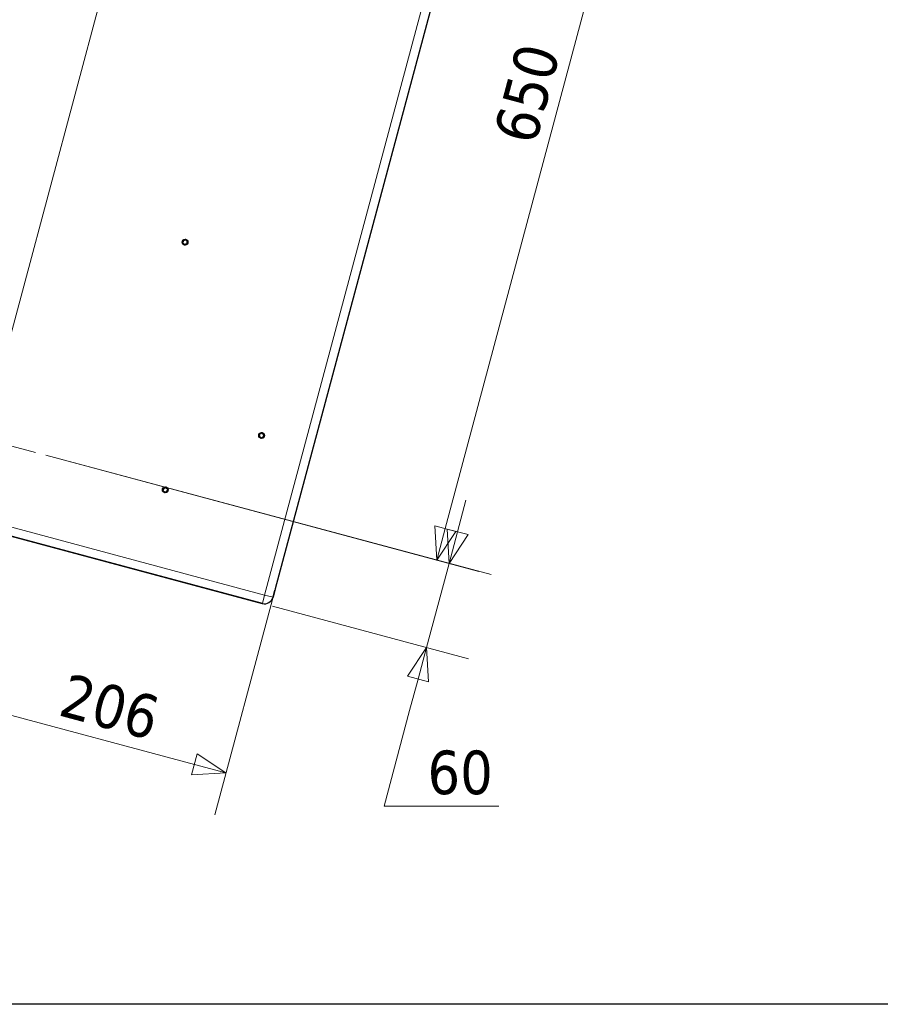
# Model space of a CAD drawing. Header units: millimetres. Extents: x 90 to 4365, y 90 to 3088.
# Tile 26 of 41: x 2901 to 3494, y 90 to 769. Entities that reach past the tile are written whole.
import ezdxf

# ---------------------------------------------------------------- set-up
doc = ezdxf.new("R2010")
doc.units = ezdxf.units.MM
doc.header["$LTSCALE"] = 15
doc.linetypes.add('CHAIN', pattern=[0.3543, 0.2362, -0.0295, 0.0591, -0.0295])
doc.layers.add('Border (ISO)', color=7, linetype='Continuous', lineweight=25)
doc.layers.add('Visibile (ISO)', color=7, linetype='Continuous', lineweight=25)
for name, color, linetype, lineweight, true_color in [('Centro (ISO)', 7, 'Continuous', 15, 0x0080bf), ('Quota (ISO)', 7, 'Continuous', 15, 0x008000), ('Visibile sottile (ISO)', 9, 'Continuous', 18, 0x808080)]:
    doc.layers.add(name, color=color, linetype=linetype, lineweight=lineweight, true_color=true_color)
doc.styles.add('Testo nota (ISO)', font='tahoma.ttf')
doc.dimstyles.new('Default (ISO)', dxfattribs={"dimscale": 15, "dimtxt": 2, "dimasz": 1.5, "dimexe": 2, "dimexo": 0.5, "dimgap": 0.5, "dimtad": 1, "dimtoh": 1, "dimrnd": 1e-08, "dimtxsty": 'Testo nota (ISO)', "dimblk": 'Filled-1', "dimcen": 0.09, "dimdle": 10, "dimclrd": 256, "dimclre": 256, "dimclrt": 256, "dimazin": 2, "dimtfac": 0.75, "dimtmove": 0, "dimatfit": 3, "dimfxl": 0, "dimtolj": 1, "dimtzin": 0, "dimlwd": -1, "dimlwe": -1, "dimarcsym": 0})

# ---------------------------------------------------------------- blocks, each defined once
blk = doc.blocks.new('Bordi Bordo di default')
at = {"layer": 'Border (ISO)', "flags": 128}
blk.add_lwpolyline([(6, 6), (6, 204), (291, 204), (291, 6), (6, 6)], dxfattribs=at)
blk = doc.blocks.new('Filled-1')
at = {"color": 0}
for p, q in [((0, 0), (-1, 0.333)), ((-1, 0.333), (-1, -0.333)), ((-1, 0), (0, 0)), ((-1, -0.333), (0, 0))]:
    blk.add_line(p, q, dxfattribs=at)
at = {"color": 0, "flags": 128}
blk.add_lwpolyline([(-1, -0.333), (0, 0), (-1, 0.333), (-1, -0.333)], dxfattribs=at)
at = {"color": 0}
blk.add_solid([(-1, -0.333), (0, 0), (-1, 0.333), (-1, -0.333)], dxfattribs=at)
blk = doc.blocks.new('*D6')
at = {"layer": 'Defpoints', "color": 0, "transparency": 16777216}
for p in [(3033.68, 1071.6), (3076.71, 376.27), (2828.77, 306.84)]:
    blk.add_point(p, dxfattribs=at)
at = {"layer": 'Quota (ISO)', "transparency": 16777216}
for p, q in [((3031.74, 1064.36), (2821, 277.86)), ((3074.77, 369.03), (3034.98, 220.53)), ((3021.01, 255.33), (2850.5, 301.02))]:
    blk.add_line(p, q, dxfattribs=at)
at = {"layer": 'Quota (ISO)', "transparency": 16777216, "xscale": 22.5, "yscale": 22.5, "zscale": 22.5}
for p, rotation in [((2828.77, 306.84), 164.999999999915), ((3042.74, 249.5), 344.999999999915)]:
    blk.add_blockref('Filled-1', p, dxfattribs=dict(at, rotation=rotation))
at = {"layer": 'Quota (ISO)', "transparency": 16777216, "insert": (2919.12, 306.57), "char_height": 30, "attachment_point": 4, "rotation": 345, "style": 'Testo nota (ISO)'}
blk.add_mtext('\\A1; 206', dxfattribs=at)
blk = doc.blocks.new('*D8')
at = {"layer": 'Defpoints', "color": 0, "transparency": 16777216}
for p in [(2911.38, 470.27), (3196.52, 393.86), (3067.6, 366.29)]:
    blk.add_point(p, dxfattribs=at)
at = {"layer": 'Quota (ISO)', "transparency": 16777216}
for p, q in [((2918.62, 468.32), (3225.5, 386.1)), ((3202.35, 415.6), (3208.17, 437.33)), ((3180.99, 335.91), (3196.52, 393.86)), ((3074.85, 364.35), (3209.97, 328.14)), ((3175.17, 314.17), (3169.35, 292.44)), ((3151.66, 226.44), (3169.35, 292.44)), ((3230.83, 226.44), (3151.66, 226.44))]:
    blk.add_line(p, q, dxfattribs=at)
at = {"layer": 'Quota (ISO)', "transparency": 16777216, "xscale": 22.5, "yscale": 22.5, "zscale": 22.5}
for p, rotation in [((3196.52, 393.86), 254.9999999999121), ((3180.99, 335.91), 74.99999999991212)]:
    blk.add_blockref('Filled-1', p, dxfattribs=dict(at, rotation=rotation))
at = {"layer": 'Quota (ISO)', "transparency": 16777216, "insert": (3181.66, 249.56), "char_height": 30, "attachment_point": 4, "style": 'Testo nota (ISO)'}
blk.add_mtext('\\A1;60', dxfattribs=at)
blk = doc.blocks.new('*D34')
at = {"layer": 'Defpoints', "color": 0, "transparency": 16777216}
for p in [(3083.66, 1097.03), (2911.38, 470.27), (3188.02, 396.14)]:
    blk.add_point(p, dxfattribs=at)
at = {"layer": 'Quota (ISO)', "transparency": 16777216}
for p, q in [((3090.9, 1095.09), (3385.23, 1016.23)), ((3350.43, 1002.26), (3193.85, 417.87)), ((2918.62, 468.32), (3217, 388.37))]:
    blk.add_line(p, q, dxfattribs=at)
at = {"layer": 'Quota (ISO)', "transparency": 16777216, "xscale": 22.5, "yscale": 22.5, "zscale": 22.5}
for p, rotation in [((3356.26, 1023.99), 74.9999999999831), ((3188.02, 396.14), 254.9999999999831)]:
    blk.add_blockref('Filled-1', p, dxfattribs=dict(at, rotation=rotation))
at = {"layer": 'Quota (ISO)', "transparency": 16777216, "insert": (3241.51, 685.05), "char_height": 30, "attachment_point": 4, "rotation": 75, "style": 'Testo nota (ISO)'}
blk.add_mtext('\\A1;650', dxfattribs=at)

msp = doc.modelspace()

# ---------------------------------------------------------------- linework, layer by layer
at = {"layer": 'Centro (ISO)', "linetype": 'CHAIN', "ltscale": 5.866186}
msp.add_line((2834.888, 490.761), (2911.378, 470.266), dxfattribs=at)
at = {"layer": 'Visibile (ISO)'}
for p, q in [((3269.788, 1096.853), (3076.709, 376.272)), ((3067.807, 366.234), (2826.891, 430.788)), ((2827.067, 430.74), (3067.603, 366.289)), ((3076.709, 376.272), (3075.156, 370.477)), ((3075.156, 370.477), (3076.45, 375.306))]:
    msp.add_line(p, q, dxfattribs=at)
for centre in [(3014.535, 615.206), (3067.289, 481.977), (3000.903, 444.466)]:
    msp.add_circle(centre, 2, dxfattribs=at)
for centre, radius, start, end in [((3012.946, 614.687), 0.279, 126.259481, 269.88011), ((3012.204, 615.698), 0.975, 306.259589, 29.880002), ((3012.943, 613.434), 0.975, 6.259481, 89.88011), ((3013.291, 616.323), 0.279, 66.259589, 209.880002), ((3013.796, 617.47), 0.975, 246.259481, 329.88011), ((3014.189, 613.57), 0.279, 186.259481, 329.88011), ((3015.274, 612.941), 0.975, 66.259481, 149.88011), ((3014.88, 616.841), 0.279, 6.259481, 149.88011), ((3016.126, 616.978), 0.975, 186.259481, 269.88011), ((3015.778, 614.089), 0.279, 246.259481, 29.88011), ((3016.865, 614.713), 0.975, 126.259481, 209.88011), ((3016.124, 615.724), 0.279, 306.259481, 89.88011), ((3064.959, 482.469), 0.975, 306.259589, 29.880002), ((3066.046, 483.094), 0.279, 66.259589, 209.880002), ((3066.55, 484.241), 0.975, 246.259481, 329.88011), ((3067.635, 483.612), 0.279, 6.259481, 149.88011), ((3068.881, 483.749), 0.975, 186.259481, 269.88011), ((3069.62, 481.485), 0.975, 126.259481, 209.88011), ((3068.878, 482.495), 0.279, 306.259481, 89.88011), ((3065.7, 481.458), 0.279, 126.259481, 269.88011), ((3065.698, 480.205), 0.975, 6.259481, 89.88011), ((3066.944, 480.342), 0.279, 186.259481, 329.88011), ((3068.028, 479.713), 0.975, 66.259481, 149.88011), ((3068.533, 480.86), 0.279, 246.259481, 29.88011), ((2999.314, 443.948), 0.279, 126.259481, 269.88011), ((2998.572, 444.958), 0.975, 306.259589, 29.880002), ((2999.311, 442.694), 0.975, 6.259481, 89.88011), ((2999.659, 445.583), 0.279, 66.259589, 209.880002), ((3000.164, 446.73), 0.975, 246.259481, 329.88011), ((3000.557, 442.831), 0.279, 186.259481, 329.88011), ((3001.641, 442.202), 0.975, 66.259481, 149.88011), ((3001.248, 446.101), 0.279, 6.259481, 149.88011), ((3002.494, 446.238), 0.975, 186.259481, 269.88011), ((3002.146, 443.349), 0.279, 246.259481, 29.88011), ((3003.233, 443.974), 0.975, 126.259481, 209.88011), ((3002.492, 444.985), 0.279, 306.259481, 89.88011), ((3069.36, 372.03), 6, 255, 345)]:
    msp.add_arc(centre, radius, start, end, dxfattribs=at)
for points, knots in [([(3012.797, 614.89), (3012.77, 614.87), (3012.747, 614.845), (3012.712, 614.788), (3012.699, 614.753), (3012.691, 614.681), (3012.694, 614.643), (3012.717, 614.575), (3012.736, 614.542), (3012.786, 614.488), (3012.817, 614.468), (3012.878, 614.442), (3012.912, 614.436), (3012.945, 614.436)], [0.085145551, 0.085145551, 0.085145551, 0.085145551, 0.095628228, 0.095628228, 0.106325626, 0.106325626, 0.117023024, 0.117023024, 0.127720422, 0.127720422, 0.13841782, 0.13841782, 0.148900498, 0.148900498, 0.148900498, 0.148900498]), ([(3013.073, 616.197), (3013.107, 616.14), (3013.134, 616.08), (3013.182, 615.944), (3013.201, 615.855), (3013.214, 615.671), (3013.207, 615.576), (3013.17, 615.404), (3013.139, 615.314), (3013.053, 615.152), (3012.999, 615.078), (3012.9, 614.972), (3012.851, 614.928), (3012.797, 614.89)], [0.45465696, 0.45465696, 0.45465696, 0.45465696, 0.47514564, 0.47514564, 0.50159168, 0.50159168, 0.52803773, 0.52803773, 0.55448378, 0.55448378, 0.58092983, 0.58092983, 0.6014185, 0.6014185, 0.6014185, 0.6014185]), ([(3012.945, 614.436), (3013.011, 614.436), (3013.077, 614.43), (3013.219, 614.403), (3013.306, 614.375), (3013.471, 614.294), (3013.55, 614.241), (3013.681, 614.123), (3013.743, 614.051), (3013.841, 613.895), (3013.877, 613.812), (3013.92, 613.673), (3013.933, 613.608), (3013.939, 613.543)], [0.45465579, 0.45465579, 0.45465579, 0.45465579, 0.4751446, 0.4751446, 0.5015906, 0.5015906, 0.52803661, 0.52803661, 0.55448261, 0.55448261, 0.58092861, 0.58092861, 0.60141742, 0.60141742, 0.60141742, 0.60141742]), ([(3013.393, 616.553), (3013.362, 616.566), (3013.328, 616.574), (3013.262, 616.575), (3013.226, 616.569), (3013.158, 616.54), (3013.127, 616.518), (3013.079, 616.465), (3013.061, 616.432), (3013.039, 616.362), (3013.037, 616.325), (3013.045, 616.259), (3013.057, 616.226), (3013.073, 616.197)], [0.085145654, 0.085145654, 0.085145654, 0.085145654, 0.095628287, 0.095628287, 0.106325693, 0.106325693, 0.117023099, 0.117023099, 0.127720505, 0.127720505, 0.138417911, 0.138417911, 0.148900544, 0.148900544, 0.148900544, 0.148900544]), ([(3014.663, 616.967), (3014.63, 616.91), (3014.592, 616.856), (3014.497, 616.746), (3014.43, 616.685), (3014.277, 616.582), (3014.192, 616.541), (3014.024, 616.486), (3013.931, 616.469), (3013.747, 616.462), (3013.656, 616.472), (3013.515, 616.505), (3013.453, 616.526), (3013.393, 616.553)], [0.45465579, 0.45465579, 0.45465579, 0.45465579, 0.4751446, 0.4751446, 0.5015906, 0.5015906, 0.52803661, 0.52803661, 0.55448261, 0.55448261, 0.58092861, 0.58092861, 0.60141741, 0.60141741, 0.60141741, 0.60141741]), ([(3013.939, 613.543), (3013.943, 613.51), (3013.953, 613.477), (3013.985, 613.419), (3014.009, 613.39), (3014.067, 613.346), (3014.102, 613.33), (3014.172, 613.316), (3014.21, 613.316), (3014.282, 613.332), (3014.315, 613.349), (3014.367, 613.389), (3014.39, 613.415), (3014.407, 613.444)], [0.085145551, 0.085145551, 0.085145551, 0.085145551, 0.095628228, 0.095628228, 0.106325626, 0.106325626, 0.117023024, 0.117023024, 0.127720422, 0.127720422, 0.13841782, 0.13841782, 0.148900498, 0.148900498, 0.148900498, 0.148900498]), ([(3014.407, 613.444), (3014.439, 613.501), (3014.478, 613.555), (3014.572, 613.665), (3014.64, 613.726), (3014.792, 613.829), (3014.878, 613.87), (3015.045, 613.925), (3015.139, 613.942), (3015.323, 613.949), (3015.413, 613.939), (3015.554, 613.907), (3015.617, 613.886), (3015.677, 613.859)], [0.45465579, 0.45465579, 0.45465579, 0.45465579, 0.4751446, 0.4751446, 0.5015906, 0.5015906, 0.52803661, 0.52803661, 0.55448261, 0.55448261, 0.58092861, 0.58092861, 0.60141742, 0.60141742, 0.60141742, 0.60141742]), ([(3015.13, 616.868), (3015.127, 616.902), (3015.116, 616.934), (3015.085, 616.993), (3015.061, 617.021), (3015.002, 617.065), (3014.967, 617.081), (3014.898, 617.096), (3014.86, 617.095), (3014.788, 617.079), (3014.755, 617.062), (3014.702, 617.022), (3014.679, 616.996), (3014.663, 616.967)], [0.085145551, 0.085145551, 0.085145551, 0.085145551, 0.095628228, 0.095628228, 0.106325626, 0.106325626, 0.117023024, 0.117023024, 0.127720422, 0.127720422, 0.13841782, 0.13841782, 0.148900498, 0.148900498, 0.148900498, 0.148900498]), ([(3016.124, 615.975), (3016.058, 615.975), (3015.993, 615.981), (3015.85, 616.008), (3015.764, 616.036), (3015.598, 616.117), (3015.52, 616.17), (3015.389, 616.288), (3015.327, 616.36), (3015.229, 616.516), (3015.192, 616.6), (3015.15, 616.738), (3015.137, 616.803), (3015.13, 616.868)], [0.45465579, 0.45465579, 0.45465579, 0.45465579, 0.4751446, 0.4751446, 0.5015906, 0.5015906, 0.52803661, 0.52803661, 0.55448261, 0.55448261, 0.58092861, 0.58092861, 0.60141742, 0.60141742, 0.60141742, 0.60141742]), ([(3015.677, 613.859), (3015.708, 613.845), (3015.741, 613.837), (3015.808, 613.836), (3015.844, 613.842), (3015.912, 613.871), (3015.943, 613.893), (3015.99, 613.946), (3016.009, 613.979), (3016.03, 614.05), (3016.033, 614.087), (3016.024, 614.152), (3016.013, 614.185), (3015.996, 614.214)], [0.085145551, 0.085145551, 0.085145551, 0.085145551, 0.095628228, 0.095628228, 0.106325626, 0.106325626, 0.117023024, 0.117023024, 0.127720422, 0.127720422, 0.13841782, 0.13841782, 0.148900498, 0.148900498, 0.148900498, 0.148900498]), ([(3015.996, 614.214), (3015.963, 614.271), (3015.936, 614.331), (3015.888, 614.468), (3015.868, 614.557), (3015.856, 614.74), (3015.863, 614.835), (3015.899, 615.007), (3015.931, 615.097), (3016.017, 615.26), (3016.071, 615.333), (3016.17, 615.439), (3016.219, 615.483), (3016.272, 615.521)], [0.45465579, 0.45465579, 0.45465579, 0.45465579, 0.4751446, 0.4751446, 0.5015906, 0.5015906, 0.52803661, 0.52803661, 0.55448261, 0.55448261, 0.58092861, 0.58092861, 0.60141742, 0.60141742, 0.60141742, 0.60141742]), ([(3016.272, 615.521), (3016.3, 615.541), (3016.323, 615.566), (3016.357, 615.623), (3016.37, 615.658), (3016.379, 615.731), (3016.375, 615.769), (3016.353, 615.836), (3016.334, 615.869), (3016.284, 615.923), (3016.253, 615.943), (3016.192, 615.969), (3016.158, 615.976), (3016.124, 615.975)], [0.085145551, 0.085145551, 0.085145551, 0.085145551, 0.095628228, 0.095628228, 0.106325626, 0.106325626, 0.117023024, 0.117023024, 0.127720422, 0.127720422, 0.13841782, 0.13841782, 0.148900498, 0.148900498, 0.148900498, 0.148900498]), ([(3065.828, 482.969), (3065.861, 482.912), (3065.889, 482.852), (3065.936, 482.715), (3065.956, 482.626), (3065.968, 482.442), (3065.961, 482.348), (3065.925, 482.175), (3065.893, 482.086), (3065.807, 481.923), (3065.753, 481.849), (3065.654, 481.743), (3065.605, 481.7), (3065.552, 481.661)], [0.45465696, 0.45465696, 0.45465696, 0.45465696, 0.47514564, 0.47514564, 0.50159168, 0.50159168, 0.52803773, 0.52803773, 0.55448378, 0.55448378, 0.58092983, 0.58092983, 0.6014185, 0.6014185, 0.6014185, 0.6014185]), ([(3066.147, 483.324), (3066.116, 483.338), (3066.083, 483.345), (3066.017, 483.347), (3065.98, 483.34), (3065.912, 483.312), (3065.882, 483.289), (3065.834, 483.236), (3065.815, 483.203), (3065.794, 483.133), (3065.791, 483.096), (3065.8, 483.03), (3065.811, 482.997), (3065.828, 482.969)], [0.085145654, 0.085145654, 0.085145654, 0.085145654, 0.095628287, 0.095628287, 0.106325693, 0.106325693, 0.117023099, 0.117023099, 0.127720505, 0.127720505, 0.138417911, 0.138417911, 0.148900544, 0.148900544, 0.148900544, 0.148900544]), ([(3067.417, 483.738), (3067.385, 483.681), (3067.347, 483.627), (3067.252, 483.518), (3067.184, 483.456), (3067.032, 483.354), (3066.946, 483.312), (3066.779, 483.258), (3066.685, 483.24), (3066.501, 483.233), (3066.411, 483.243), (3066.27, 483.276), (3066.207, 483.297), (3066.147, 483.324)], [0.45465579, 0.45465579, 0.45465579, 0.45465579, 0.4751446, 0.4751446, 0.5015906, 0.5015906, 0.52803661, 0.52803661, 0.55448261, 0.55448261, 0.58092861, 0.58092861, 0.60141741, 0.60141741, 0.60141741, 0.60141741]), ([(3067.885, 483.64), (3067.881, 483.673), (3067.871, 483.706), (3067.839, 483.764), (3067.815, 483.792), (3067.757, 483.837), (3067.722, 483.852), (3067.652, 483.867), (3067.614, 483.867), (3067.542, 483.85), (3067.509, 483.834), (3067.457, 483.793), (3067.434, 483.767), (3067.417, 483.738)], [0.085145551, 0.085145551, 0.085145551, 0.085145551, 0.095628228, 0.095628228, 0.106325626, 0.106325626, 0.117023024, 0.117023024, 0.127720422, 0.127720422, 0.13841782, 0.13841782, 0.148900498, 0.148900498, 0.148900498, 0.148900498]), ([(3068.879, 482.747), (3068.813, 482.746), (3068.747, 482.753), (3068.605, 482.78), (3068.518, 482.807), (3068.353, 482.888), (3068.274, 482.942), (3068.143, 483.059), (3068.082, 483.132), (3067.983, 483.287), (3067.947, 483.371), (3067.904, 483.509), (3067.891, 483.574), (3067.885, 483.64)], [0.45465579, 0.45465579, 0.45465579, 0.45465579, 0.4751446, 0.4751446, 0.5015906, 0.5015906, 0.52803661, 0.52803661, 0.55448261, 0.55448261, 0.58092861, 0.58092861, 0.60141742, 0.60141742, 0.60141742, 0.60141742]), ([(3068.751, 480.985), (3068.717, 481.042), (3068.69, 481.102), (3068.642, 481.239), (3068.623, 481.328), (3068.61, 481.512), (3068.617, 481.606), (3068.654, 481.779), (3068.685, 481.868), (3068.771, 482.031), (3068.825, 482.104), (3068.924, 482.21), (3068.973, 482.254), (3069.027, 482.293)], [0.45465579, 0.45465579, 0.45465579, 0.45465579, 0.4751446, 0.4751446, 0.5015906, 0.5015906, 0.52803661, 0.52803661, 0.55448261, 0.55448261, 0.58092861, 0.58092861, 0.60141742, 0.60141742, 0.60141742, 0.60141742]), ([(3069.027, 482.293), (3069.054, 482.312), (3069.077, 482.338), (3069.112, 482.394), (3069.125, 482.429), (3069.134, 482.502), (3069.13, 482.54), (3069.107, 482.608), (3069.088, 482.641), (3069.038, 482.694), (3069.007, 482.715), (3068.946, 482.74), (3068.912, 482.747), (3068.879, 482.747)], [0.085145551, 0.085145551, 0.085145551, 0.085145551, 0.095628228, 0.095628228, 0.106325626, 0.106325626, 0.117023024, 0.117023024, 0.127720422, 0.127720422, 0.13841782, 0.13841782, 0.148900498, 0.148900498, 0.148900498, 0.148900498]), ([(3065.552, 481.661), (3065.524, 481.642), (3065.501, 481.616), (3065.467, 481.56), (3065.454, 481.525), (3065.445, 481.452), (3065.449, 481.414), (3065.471, 481.346), (3065.49, 481.313), (3065.54, 481.26), (3065.571, 481.239), (3065.632, 481.214), (3065.666, 481.207), (3065.7, 481.207)], [0.085145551, 0.085145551, 0.085145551, 0.085145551, 0.095628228, 0.095628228, 0.106325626, 0.106325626, 0.117023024, 0.117023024, 0.127720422, 0.127720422, 0.13841782, 0.13841782, 0.148900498, 0.148900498, 0.148900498, 0.148900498]), ([(3065.7, 481.207), (3065.766, 481.208), (3065.831, 481.201), (3065.974, 481.174), (3066.06, 481.146), (3066.226, 481.066), (3066.304, 481.012), (3066.435, 480.894), (3066.497, 480.822), (3066.595, 480.666), (3066.632, 480.583), (3066.674, 480.444), (3066.687, 480.38), (3066.694, 480.314)], [0.45465579, 0.45465579, 0.45465579, 0.45465579, 0.4751446, 0.4751446, 0.5015906, 0.5015906, 0.52803661, 0.52803661, 0.55448261, 0.55448261, 0.58092861, 0.58092861, 0.60141742, 0.60141742, 0.60141742, 0.60141742]), ([(3066.694, 480.314), (3066.697, 480.281), (3066.708, 480.248), (3066.739, 480.19), (3066.763, 480.161), (3066.822, 480.117), (3066.857, 480.102), (3066.926, 480.087), (3066.965, 480.087), (3067.036, 480.104), (3067.069, 480.12), (3067.122, 480.161), (3067.145, 480.186), (3067.161, 480.215)], [0.085145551, 0.085145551, 0.085145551, 0.085145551, 0.095628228, 0.095628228, 0.106325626, 0.106325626, 0.117023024, 0.117023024, 0.127720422, 0.127720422, 0.13841782, 0.13841782, 0.148900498, 0.148900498, 0.148900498, 0.148900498]), ([(3067.161, 480.215), (3067.194, 480.273), (3067.232, 480.326), (3067.327, 480.436), (3067.394, 480.498), (3067.547, 480.6), (3067.632, 480.641), (3067.8, 480.696), (3067.893, 480.713), (3068.077, 480.72), (3068.168, 480.71), (3068.309, 480.678), (3068.371, 480.657), (3068.432, 480.63)], [0.45465579, 0.45465579, 0.45465579, 0.45465579, 0.4751446, 0.4751446, 0.5015906, 0.5015906, 0.52803661, 0.52803661, 0.55448261, 0.55448261, 0.58092861, 0.58092861, 0.60141742, 0.60141742, 0.60141742, 0.60141742]), ([(3068.432, 480.63), (3068.462, 480.616), (3068.496, 480.609), (3068.562, 480.607), (3068.598, 480.613), (3068.666, 480.642), (3068.697, 480.665), (3068.745, 480.718), (3068.764, 480.751), (3068.785, 480.821), (3068.787, 480.858), (3068.779, 480.924), (3068.767, 480.956), (3068.751, 480.985)], [0.085145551, 0.085145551, 0.085145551, 0.085145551, 0.095628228, 0.095628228, 0.106325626, 0.106325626, 0.117023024, 0.117023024, 0.127720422, 0.127720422, 0.13841782, 0.13841782, 0.148900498, 0.148900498, 0.148900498, 0.148900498]), ([(2999.165, 444.15), (2999.138, 444.131), (2999.115, 444.105), (2999.08, 444.049), (2999.067, 444.014), (2999.058, 443.941), (2999.062, 443.903), (2999.084, 443.835), (2999.104, 443.802), (2999.154, 443.749), (2999.185, 443.728), (2999.246, 443.703), (2999.28, 443.696), (2999.313, 443.696)], [0.085145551, 0.085145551, 0.085145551, 0.085145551, 0.095628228, 0.095628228, 0.106325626, 0.106325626, 0.117023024, 0.117023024, 0.127720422, 0.127720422, 0.13841782, 0.13841782, 0.148900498, 0.148900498, 0.148900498, 0.148900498]), ([(2999.441, 445.458), (2999.475, 445.401), (2999.502, 445.341), (2999.55, 445.204), (2999.569, 445.115), (2999.582, 444.931), (2999.575, 444.837), (2999.538, 444.664), (2999.506, 444.575), (2999.421, 444.412), (2999.367, 444.339), (2999.268, 444.233), (2999.219, 444.189), (2999.165, 444.15)], [0.45465696, 0.45465696, 0.45465696, 0.45465696, 0.47514564, 0.47514564, 0.50159168, 0.50159168, 0.52803773, 0.52803773, 0.55448378, 0.55448378, 0.58092983, 0.58092983, 0.6014185, 0.6014185, 0.6014185, 0.6014185]), ([(2999.313, 443.696), (2999.379, 443.697), (2999.445, 443.69), (2999.587, 443.663), (2999.674, 443.636), (2999.839, 443.555), (2999.918, 443.501), (3000.049, 443.384), (3000.11, 443.311), (3000.208, 443.156), (3000.245, 443.072), (3000.287, 442.933), (3000.301, 442.869), (3000.307, 442.803)], [0.45465579, 0.45465579, 0.45465579, 0.45465579, 0.4751446, 0.4751446, 0.5015906, 0.5015906, 0.52803661, 0.52803661, 0.55448261, 0.55448261, 0.58092861, 0.58092861, 0.60141742, 0.60141742, 0.60141742, 0.60141742]), ([(2999.76, 445.813), (2999.73, 445.827), (2999.696, 445.834), (2999.63, 445.836), (2999.593, 445.829), (2999.526, 445.801), (2999.495, 445.778), (2999.447, 445.725), (2999.428, 445.692), (2999.407, 445.622), (2999.405, 445.585), (2999.413, 445.519), (2999.424, 445.487), (2999.441, 445.458)], [0.085145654, 0.085145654, 0.085145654, 0.085145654, 0.095628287, 0.095628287, 0.106325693, 0.106325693, 0.117023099, 0.117023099, 0.127720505, 0.127720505, 0.138417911, 0.138417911, 0.148900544, 0.148900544, 0.148900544, 0.148900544]), ([(3001.031, 446.228), (3000.998, 446.17), (3000.96, 446.117), (3000.865, 446.007), (3000.798, 445.945), (3000.645, 445.843), (3000.56, 445.802), (3000.392, 445.747), (3000.299, 445.73), (3000.115, 445.723), (3000.024, 445.733), (2999.883, 445.765), (2999.821, 445.786), (2999.76, 445.813)], [0.45465579, 0.45465579, 0.45465579, 0.45465579, 0.4751446, 0.4751446, 0.5015906, 0.5015906, 0.52803661, 0.52803661, 0.55448261, 0.55448261, 0.58092861, 0.58092861, 0.60141741, 0.60141741, 0.60141741, 0.60141741]), ([(3000.307, 442.803), (3000.311, 442.77), (3000.321, 442.737), (3000.353, 442.679), (3000.377, 442.651), (3000.435, 442.606), (3000.47, 442.591), (3000.54, 442.576), (3000.578, 442.576), (3000.649, 442.593), (3000.683, 442.609), (3000.735, 442.65), (3000.758, 442.676), (3000.775, 442.705)], [0.085145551, 0.085145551, 0.085145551, 0.085145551, 0.095628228, 0.095628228, 0.106325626, 0.106325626, 0.117023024, 0.117023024, 0.127720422, 0.127720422, 0.13841782, 0.13841782, 0.148900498, 0.148900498, 0.148900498, 0.148900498]), ([(3000.775, 442.705), (3000.807, 442.762), (3000.845, 442.816), (3000.94, 442.925), (3001.007, 442.987), (3001.16, 443.089), (3001.246, 443.131), (3001.413, 443.185), (3001.507, 443.203), (3001.69, 443.21), (3001.781, 443.2), (3001.922, 443.167), (3001.985, 443.146), (3002.045, 443.119)], [0.45465579, 0.45465579, 0.45465579, 0.45465579, 0.4751446, 0.4751446, 0.5015906, 0.5015906, 0.52803661, 0.52803661, 0.55448261, 0.55448261, 0.58092861, 0.58092861, 0.60141742, 0.60141742, 0.60141742, 0.60141742]), ([(3001.498, 446.129), (3001.495, 446.162), (3001.484, 446.195), (3001.453, 446.253), (3001.429, 446.282), (3001.37, 446.326), (3001.335, 446.341), (3001.266, 446.356), (3001.227, 446.356), (3001.156, 446.339), (3001.123, 446.323), (3001.07, 446.282), (3001.047, 446.257), (3001.031, 446.228)], [0.085145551, 0.085145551, 0.085145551, 0.085145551, 0.095628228, 0.095628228, 0.106325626, 0.106325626, 0.117023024, 0.117023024, 0.127720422, 0.127720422, 0.13841782, 0.13841782, 0.148900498, 0.148900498, 0.148900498, 0.148900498]), ([(3002.492, 445.236), (3002.426, 445.235), (3002.361, 445.242), (3002.218, 445.269), (3002.131, 445.297), (3001.966, 445.377), (3001.888, 445.431), (3001.757, 445.549), (3001.695, 445.621), (3001.597, 445.777), (3001.56, 445.86), (3001.518, 445.999), (3001.505, 446.063), (3001.498, 446.129)], [0.45465579, 0.45465579, 0.45465579, 0.45465579, 0.4751446, 0.4751446, 0.5015906, 0.5015906, 0.52803661, 0.52803661, 0.55448261, 0.55448261, 0.58092861, 0.58092861, 0.60141742, 0.60141742, 0.60141742, 0.60141742]), ([(3002.045, 443.119), (3002.075, 443.105), (3002.109, 443.098), (3002.175, 443.096), (3002.212, 443.103), (3002.279, 443.131), (3002.31, 443.154), (3002.358, 443.207), (3002.377, 443.24), (3002.398, 443.31), (3002.401, 443.347), (3002.392, 443.413), (3002.381, 443.446), (3002.364, 443.474)], [0.085145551, 0.085145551, 0.085145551, 0.085145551, 0.095628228, 0.095628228, 0.106325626, 0.106325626, 0.117023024, 0.117023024, 0.127720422, 0.127720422, 0.13841782, 0.13841782, 0.148900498, 0.148900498, 0.148900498, 0.148900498]), ([(3002.364, 443.474), (3002.331, 443.531), (3002.303, 443.591), (3002.256, 443.728), (3002.236, 443.817), (3002.224, 444.001), (3002.231, 444.095), (3002.267, 444.268), (3002.299, 444.357), (3002.385, 444.52), (3002.439, 444.594), (3002.538, 444.7), (3002.587, 444.743), (3002.64, 444.782)], [0.45465579, 0.45465579, 0.45465579, 0.45465579, 0.4751446, 0.4751446, 0.5015906, 0.5015906, 0.52803661, 0.52803661, 0.55448261, 0.55448261, 0.58092861, 0.58092861, 0.60141742, 0.60141742, 0.60141742, 0.60141742]), ([(3002.64, 444.782), (3002.667, 444.801), (3002.691, 444.827), (3002.725, 444.883), (3002.738, 444.918), (3002.747, 444.991), (3002.743, 445.029), (3002.721, 445.097), (3002.702, 445.13), (3002.652, 445.183), (3002.621, 445.204), (3002.559, 445.229), (3002.526, 445.236), (3002.492, 445.236)], [0.085145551, 0.085145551, 0.085145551, 0.085145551, 0.095628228, 0.095628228, 0.106325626, 0.106325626, 0.117023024, 0.117023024, 0.127720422, 0.127720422, 0.13841782, 0.13841782, 0.148900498, 0.148900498, 0.148900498, 0.148900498])]:
    msp.add_open_spline(points, degree=3, knots=knots, dxfattribs=at)
at = {"layer": 'Visibile sottile (ISO)'}
for p, q in [((3069.36, 372.03), (3265.545, 1104.202)), ((3012.781, 614.912), (3012.797, 614.89)), ((3012.945, 614.409), (3012.945, 614.436)), ((3013.05, 616.184), (3013.073, 616.197)), ((3013.404, 616.578), (3013.393, 616.553)), ((3013.912, 613.54), (3013.939, 613.543)), ((3014.43, 613.431), (3014.407, 613.444)), ((3014.639, 616.981), (3014.663, 616.967)), ((3015.157, 616.871), (3015.13, 616.868)), ((3015.666, 613.834), (3015.677, 613.859)), ((3016.02, 614.228), (3015.996, 614.214)), ((3016.124, 616.003), (3016.124, 615.975)), ((3016.289, 615.499), (3016.272, 615.521)), ((3065.804, 482.955), (3065.828, 482.969)), ((3066.158, 483.349), (3066.147, 483.324)), ((3067.394, 483.752), (3067.417, 483.738)), ((3067.912, 483.643), (3067.885, 483.64)), ((3068.879, 482.774), (3068.879, 482.747)), ((3069.043, 482.271), (3069.027, 482.293)), ((3065.535, 481.683), (3065.552, 481.661)), ((3065.7, 481.18), (3065.7, 481.207)), ((3066.667, 480.311), (3066.694, 480.314)), ((3067.185, 480.202), (3067.161, 480.215)), ((3068.421, 480.605), (3068.432, 480.63)), ((3068.774, 480.999), (3068.751, 480.985)), ((2999.149, 444.172), (2999.165, 444.15)), ((2999.313, 443.669), (2999.313, 443.696)), ((2999.418, 445.444), (2999.441, 445.458)), ((2999.771, 445.838), (2999.76, 445.813)), ((3000.28, 442.8), (3000.307, 442.803)), ((3000.798, 442.691), (3000.775, 442.705)), ((3001.007, 446.241), (3001.031, 446.228)), ((3001.525, 446.132), (3001.498, 446.129)), ((3002.034, 443.094), (3002.045, 443.119)), ((3002.388, 443.488), (3002.364, 443.474)), ((3002.492, 445.263), (3002.492, 445.236)), ((3002.656, 444.76), (3002.64, 444.782)), ((2828.444, 436.583), (3069.36, 372.03)), ((3067.807, 366.234), (3069.36, 372.03)), ((3069.36, 372.03), (3075.156, 370.477))]:
    msp.add_line(p, q, dxfattribs=at)

# ---------------------------------------------------------------- block references
at = {"xscale": 15, "yscale": 15, "zscale": 15}
msp.add_blockref('Bordi Bordo di default', (0, 0), dxfattribs=at)

# ---------------------------------------------------------------- dimensions: what is measured, and where the dimension line sits
at = {"layer": 'Quota (ISO)'}
for base, p1, override, picture, middle in [((3188.024, 396.139), (3083.656, 1097.034), {"dimgap": 0.5, "dimtoh": 0, "dimdec": 2, "dimtol": 0, "dimlim": 0, "dimtp": 0, "dimtm": 0, "dimtdec": 2, "dimtofl": 0, "dimatfit": 1}, '*D34', (3272.14, 710.065)), ((3196.522, 393.862), (3067.603, 366.289), {"dimgap": 0.5, "dimtih": 1, "dimtoh": 1, "dimdec": 2, "dimtol": 0, "dimlim": 0, "dimtp": 0, "dimtm": 0, "dimtdec": 2, "dimtofl": 1, "dimtmove": 1, "dimatfit": 1}, '*D8', (3154.078, 226.442))]:
    dim = msp.add_linear_dim(base=base, p1=p1, p2=(2911.378, 470.266), angle=75, dimstyle='Default (ISO)', override=override, dxfattribs=at)
    dim.commit()
    dim.dimension.update_dxf_attribs({"geometry": picture, "text_midpoint": middle, "dimtype": 160})
dim = msp.add_linear_dim(base=(2828.765, 306.839), p1=(3076.709, 376.272), p2=(3033.683, 1071.601), angle=345, text=' 206', dimstyle='Default (ISO)', override={"dimgap": 0.5, "dimtoh": 0, "dimdec": 2, "dimtol": 0, "dimlim": 0, "dimtp": 0, "dimtm": 0, "dimtdec": 2, "dimtofl": 0, "dimatfit": 1}, dxfattribs=at)
dim.commit()
dim.dimension.update_dxf_attribs({"geometry": '*D6', "text_midpoint": (2951.344, 273.995), "dimtype": 160})

doc.saveas('drawing.dxf')
